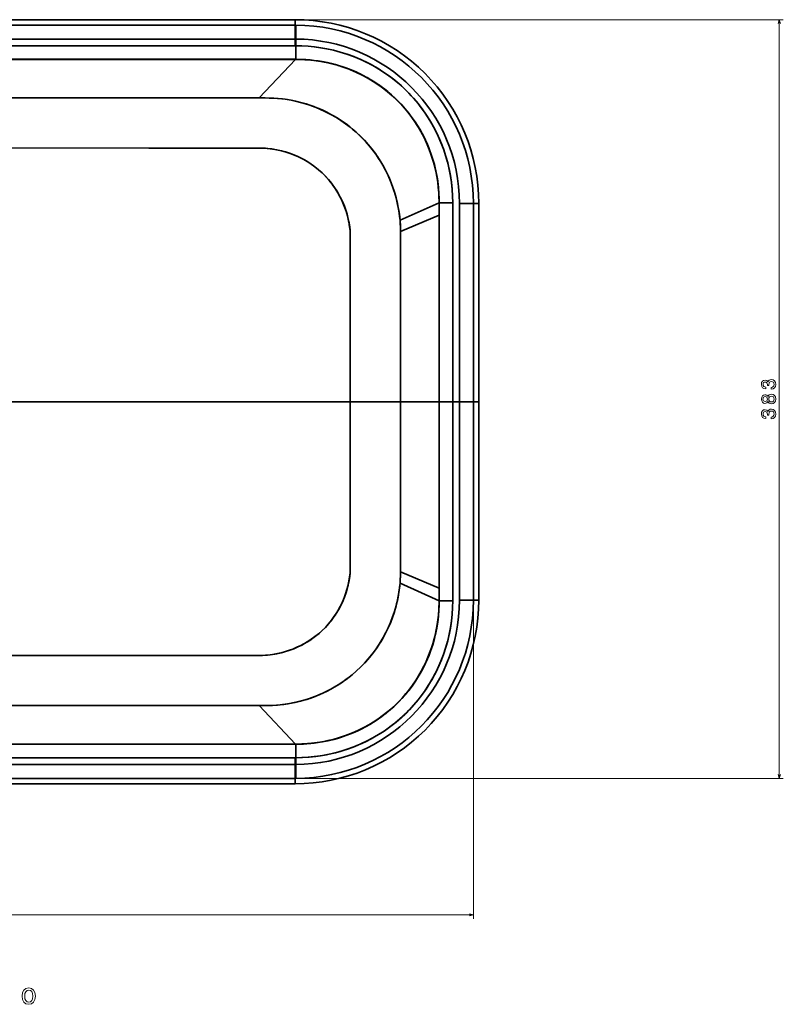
# Model space of a CAD drawing. Extents: x 292 to 1805, y 99 to 1343.
# Tile 4 of 10: x 666 to 1051, y 116 to 613. Entities that reach past the tile are written whole.
import ezdxf

# ---------------------------------------------------------------- set-up
doc = ezdxf.new("R2010")
doc.units = 0

msp = doc.modelspace()

# ---------------------------------------------------------------- linework, layer by layer
at = {"color": 7, "lineweight": 35}
for p, q in [((804.65, 613.35), (644.5, 613.35)), ((644.5, 613.35), (804.65, 613.35)), ((804.65, 610.59), (644.5, 610.59)), ((804.65, 610.59), (644.5, 610.59)), ((644.5, 603.59), (804.65, 603.6)), ((804.65, 603.6), (644.5, 603.6)), ((804.65, 600.17), (644.5, 600.17)), ((804.65, 600.17), (644.5, 600.17)), ((804.9, 593.35), (644.5, 593.35)), ((804.9, 593.35), (644.5, 593.35)), ((644.5, 593.29), (804.9, 593.29)), ((804.9, 593.29), (644.5, 593.29)), ((804.9, 593.29), (786.52, 573.84)), ((786.52, 573.84), (804.9, 593.29)), ((857.59, 512.13), (877.28, 520.92)), ((877.28, 520.92), (857.59, 512.13)), ((884.17, 420.5), (884.17, 520.94)), ((884.17, 420.5), (884.17, 520.94)), ((887.59, 420.5), (887.59, 520.65)), ((887.59, 520.65), (887.59, 420.5)), ((894.58, 520.65), (894.58, 420.5)), ((894.58, 420.5), (894.58, 520.65)), ((897.35, 420.5), (897.35, 520.65)), ((897.35, 520.65), (897.35, 420.5)), ((857.83, 506.42), (877.28, 514.65)), ((877.28, 514.65), (857.83, 506.42)), ((877.28, 420.5), (877.28, 514.65)), ((877.28, 420.5), (877.28, 514.65)), ((877.34, 420.5), (877.34, 514.65)), ((877.34, 420.5), (877.34, 514.65)), ((632.98, 420.5), (832.49, 420.51)), ((632.98, 420.5), (832.49, 420.48)), ((806.02, 420.5), (638.13, 420.5)), ((638.13, 420.5), (806.02, 420.5)), ((832.49, 420.52), (857.83, 420.52)), ((832.49, 420.48), (857.83, 420.48)), ((877.28, 420.5), (877.28, 326.35)), ((877.28, 420.5), (877.28, 326.35)), ((877.34, 420.5), (877.34, 326.35)), ((877.34, 420.5), (877.34, 326.35)), ((884.17, 320.06), (884.17, 420.5)), ((884.17, 420.5), (884.17, 320.06)), ((887.59, 320.35), (887.59, 420.5)), ((887.59, 420.5), (887.59, 320.35)), ((894.58, 420.5), (894.58, 320.35)), ((894.58, 420.5), (894.58, 320.35)), ((897.35, 320.35), (897.35, 420.5)), ((897.35, 320.35), (897.35, 420.5)), ((877.28, 326.35), (857.83, 334.58)), ((857.83, 334.58), (877.28, 326.35)), ((877.28, 320.08), (857.59, 328.87)), ((857.59, 328.87), (877.28, 320.08)), ((786.52, 267.16), (804.9, 247.71)), ((804.9, 247.71), (786.52, 267.16)), ((804.9, 247.71), (644.5, 247.71)), ((804.9, 247.71), (644.5, 247.71)), ((804.9, 247.65), (644.5, 247.65)), ((644.5, 247.65), (804.9, 247.65)), ((644.5, 240.83), (804.65, 240.83)), ((804.65, 240.83), (644.5, 240.83)), ((804.65, 237.4), (644.5, 237.41)), ((804.65, 237.4), (644.5, 237.4)), ((804.65, 230.41), (644.5, 230.41)), ((804.65, 230.41), (644.5, 230.41)), ((804.65, 227.65), (644.5, 227.65)), ((644.5, 227.65), (804.65, 227.65))]:
    msp.add_line(p, q, dxfattribs=at)
at = {"color": 7, "lineweight": 35, "ltscale": 0.069099}
for p, q in [((804.65, 613.35), (804.65, 610.59)), ((804.65, 613.35), (804.65, 610.59)), ((897.35, 520.65), (894.58, 520.65)), ((897.35, 320.35), (894.58, 320.35)), ((804.65, 227.65), (804.65, 230.41)), ((804.65, 227.65), (804.65, 230.41))]:
    msp.add_line(p, q, dxfattribs=at)
at = {"color": 7, "lineweight": 13}
for p, q in [((806.66, 613.35), (1050.96, 613.35)), ((1048.96, 230.41), (1048.96, 613.35)), ((894.58, 318.35), (894.58, 159.49)), ((806.65, 230.41), (1050.96, 230.41)), ((291.65, 161.49), (894.58, 161.49))]:
    msp.add_line(p, q, dxfattribs=at)
at = {"color": 7, "lineweight": 35, "ltscale": 0.007796}
for p, q in [((804.96, 610.59), (804.65, 610.59)), ((804.96, 610.59), (804.65, 610.59)), ((804.65, 230.41), (804.96, 230.41)), ((804.96, 230.41), (804.65, 230.41))]:
    msp.add_line(p, q, dxfattribs=at)
at = {"color": 7, "lineweight": 35, "ltscale": 0.174834}
for p, q in [((804.65, 610.59), (804.65, 603.6)), ((804.65, 610.59), (804.65, 603.6)), ((894.58, 520.65), (887.59, 520.65)), ((894.58, 420.5), (887.59, 420.5)), ((894.58, 420.5), (887.59, 420.5)), ((887.59, 420.5), (894.58, 420.5)), ((894.58, 420.5), (887.59, 420.5)), ((894.58, 420.5), (887.59, 420.5)), ((887.59, 420.5), (894.58, 420.5)), ((894.58, 320.35), (887.59, 320.35)), ((804.96, 230.41), (804.94, 237.41)), ((804.96, 230.41), (804.94, 237.41))]:
    msp.add_line(p, q, dxfattribs=at)
at = {"color": 7, "lineweight": 35, "ltscale": 0.174833}
for p, q in [((804.96, 610.59), (804.94, 603.59)), ((804.96, 610.59), (804.94, 603.59)), ((804.65, 230.41), (804.65, 237.4)), ((804.65, 230.41), (804.65, 237.4))]:
    msp.add_line(p, q, dxfattribs=at)
at = {"color": 7, "lineweight": 35, "ltscale": 0.085612}
for p, q in [((804.65, 600.17), (804.65, 603.6)), ((804.65, 603.6), (804.65, 600.17)), ((884.17, 420.5), (887.59, 420.5)), ((887.59, 420.5), (884.17, 420.5)), ((884.17, 420.5), (887.59, 420.5)), ((887.59, 420.5), (884.17, 420.5)), ((887.59, 420.5), (884.17, 420.5)), ((887.59, 420.5), (884.17, 420.5)), ((804.65, 240.83), (804.65, 237.4)), ((804.65, 237.4), (804.65, 240.83))]:
    msp.add_line(p, q, dxfattribs=at)
at = {"color": 7, "lineweight": 35, "ltscale": 0.007191}
for p, q in [((804.65, 603.6), (804.94, 603.6)), ((804.94, 603.59), (804.65, 603.6)), ((804.94, 600.17), (804.65, 600.17)), ((804.94, 600.17), (804.65, 600.17)), ((804.65, 240.83), (804.94, 240.83)), ((804.94, 240.83), (804.65, 240.83)), ((804.94, 237.41), (804.65, 237.4)), ((804.94, 237.41), (804.65, 237.41))]:
    msp.add_line(p, q, dxfattribs=at)
at = {"color": 7, "lineweight": 35, "ltscale": 0.085596}
for p, q in [((804.94, 600.17), (804.94, 603.59)), ((804.94, 603.59), (804.94, 600.17)), ((804.94, 237.41), (804.94, 240.83)), ((804.94, 240.83), (804.94, 237.41))]:
    msp.add_line(p, q, dxfattribs=at)
at = {"color": 7, "lineweight": 35, "ltscale": 0.170599}
for p, q in [((804.94, 600.17), (804.94, 593.35)), ((804.94, 247.65), (804.94, 240.83))]:
    msp.add_line(p, q, dxfattribs=at)
at = {"color": 7, "lineweight": 35, "ltscale": 0.170602}
msp.add_line((804.94, 593.35), (804.94, 600.17), dxfattribs=at)
at = {"color": 7, "lineweight": 35, "ltscale": 0.000972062}
for p, q in [((804.94, 593.35), (804.9, 593.35)), ((804.9, 593.35), (804.94, 593.35)), ((804.94, 247.65), (804.9, 247.65)), ((804.9, 247.65), (804.94, 247.65))]:
    msp.add_line(p, q, dxfattribs=at)
at = {"color": 7, "lineweight": 35, "ltscale": 0.001473}
for p, q in [((804.9, 593.29), (804.9, 593.35)), ((804.9, 593.35), (804.9, 593.29))]:
    msp.add_line(p, q, dxfattribs=at)
at = {"color": 7, "lineweight": 35, "ltscale": 0.001128}
for p, q in [((804.9, 593.29), (804.95, 593.29)), ((804.95, 593.29), (804.9, 593.29)), ((804.95, 247.71), (804.9, 247.71)), ((804.95, 247.71), (804.9, 247.71))]:
    msp.add_line(p, q, dxfattribs=at)
at = {"color": 7, "lineweight": 35, "ltscale": 0.001505}
msp.add_line((804.95, 593.29), (804.94, 593.35), dxfattribs=at)
at = {"color": 7, "lineweight": 35, "ltscale": 0.001497}
msp.add_line((804.94, 593.35), (804.95, 593.29), dxfattribs=at)
at = {"color": 7, "lineweight": 35, "ltscale": 0.001772}
for p, q in [((877.34, 520.94), (877.28, 520.97)), ((877.28, 520.97), (877.34, 520.94)), ((877.28, 320.03), (877.34, 320.06)), ((877.34, 320.06), (877.28, 320.03))]:
    msp.add_line(p, q, dxfattribs=at)
at = {"color": 7, "lineweight": 35, "ltscale": 0.001255}
for p, q in [((877.28, 520.97), (877.28, 520.92)), ((877.28, 520.92), (877.28, 520.97)), ((877.28, 320.08), (877.28, 320.03)), ((877.28, 320.08), (877.28, 320.03))]:
    msp.add_line(p, q, dxfattribs=at)
at = {"color": 7, "lineweight": 35, "ltscale": 0.156888}
for p, q in [((877.28, 520.92), (877.28, 514.65)), ((877.28, 514.65), (877.28, 520.92)), ((877.28, 326.35), (877.28, 320.08)), ((877.28, 326.35), (877.28, 320.08))]:
    msp.add_line(p, q, dxfattribs=at)
at = {"color": 7, "lineweight": 35, "ltscale": 0.001617}
for p, q in [((877.28, 520.92), (877.34, 520.91)), ((877.34, 520.91), (877.28, 520.92)), ((877.28, 320.08), (877.34, 320.09)), ((877.34, 320.09), (877.28, 320.08))]:
    msp.add_line(p, q, dxfattribs=at)
at = {"color": 7, "lineweight": 35, "ltscale": 0.17058}
for p, q in [((884.17, 520.94), (877.34, 520.94)), ((884.17, 320.06), (877.34, 320.06))]:
    msp.add_line(p, q, dxfattribs=at)
at = {"color": 7, "lineweight": 35, "ltscale": 0.00085768}
for p, q in [((877.34, 520.91), (877.34, 520.94)), ((877.34, 520.91), (877.34, 520.94)), ((877.34, 320.09), (877.34, 320.06)), ((877.34, 320.06), (877.34, 320.09))]:
    msp.add_line(p, q, dxfattribs=at)
at = {"color": 7, "lineweight": 35, "ltscale": 0.170569}
for p, q in [((877.34, 520.94), (884.17, 520.94)), ((877.34, 320.06), (884.17, 320.06))]:
    msp.add_line(p, q, dxfattribs=at)
at = {"color": 7, "lineweight": 35, "ltscale": 0.156461}
for p, q in [((877.34, 514.65), (877.34, 520.91)), ((877.34, 514.65), (877.34, 520.91)), ((877.34, 326.35), (877.34, 320.09)), ((877.34, 320.09), (877.34, 326.35))]:
    msp.add_line(p, q, dxfattribs=at)
at = {"color": 7, "lineweight": 35, "ltscale": 0.174829}
for p, q in [((894.58, 520.65), (887.59, 520.65)), ((887.59, 320.35), (894.58, 320.35))]:
    msp.add_line(p, q, dxfattribs=at)
at = {"color": 7, "lineweight": 35, "ltscale": 0.069098}
for p, q in [((897.35, 520.65), (894.58, 520.65)), ((897.35, 420.5), (894.58, 420.5)), ((897.35, 420.5), (894.58, 420.5)), ((894.58, 420.5), (897.35, 420.5)), ((897.35, 420.5), (894.58, 420.5)), ((897.35, 420.5), (894.58, 420.5)), ((897.35, 420.5), (894.58, 420.5)), ((897.35, 320.35), (894.58, 320.35))]:
    msp.add_line(p, q, dxfattribs=at)
at = {"color": 7, "lineweight": 35, "ltscale": 0.001468}
for p, q in [((877.28, 514.65), (877.34, 514.65)), ((877.28, 514.65), (877.34, 514.65)), ((877.28, 420.5), (877.34, 420.5)), ((877.28, 420.5), (877.34, 420.5)), ((877.28, 420.5), (877.34, 420.5)), ((877.34, 420.5), (877.28, 420.5)), ((877.28, 326.35), (877.34, 326.35)), ((877.28, 326.35), (877.34, 326.35))]:
    msp.add_line(p, q, dxfattribs=at)
at = {"color": 7, "lineweight": 35, "ltscale": 0.000279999}
for p, q in [((806.02, 420.5), (806.02, 420.51)), ((806.02, 420.5), (806.02, 420.51)), ((806.02, 420.49), (806.02, 420.5)), ((806.02, 420.49), (806.02, 420.5))]:
    msp.add_line(p, q, dxfattribs=at)
at = {"color": 7, "lineweight": 35, "ltscale": 5.34058e-05}
for p, q in [((806.02, 420.5), (806.02, 420.5)), ((806.02, 420.5), (806.02, 420.5)), ((806.02, 420.5), (806.02, 420.5)), ((806.02, 420.5), (806.02, 420.5)), ((814.13, 420.5), (814.13, 420.5)), ((814.13, 420.5), (814.13, 420.5)), ((814.13, 420.5), (814.13, 420.5)), ((814.13, 420.5), (814.13, 420.5)), ((821.68, 420.5), (821.68, 420.5)), ((821.68, 420.5), (821.68, 420.5)), ((821.68, 420.5), (821.68, 420.5)), ((821.68, 420.5), (821.68, 420.5)), ((821.76, 420.5), (821.76, 420.5)), ((821.76, 420.5), (821.76, 420.5)), ((821.76, 420.5), (821.76, 420.5)), ((821.76, 420.5), (821.76, 420.5)), ((822.16, 420.5), (822.16, 420.5)), ((822.16, 420.5), (822.16, 420.5)), ((822.16, 420.5), (822.16, 420.5)), ((822.16, 420.5), (822.16, 420.5)), ((822.95, 420.5), (822.95, 420.5)), ((822.95, 420.5), (822.95, 420.5)), ((822.95, 420.5), (822.95, 420.5)), ((822.95, 420.5), (822.95, 420.5)), ((823.42, 420.5), (823.42, 420.5)), ((823.42, 420.5), (823.42, 420.5)), ((823.42, 420.5), (823.42, 420.5)), ((823.42, 420.5), (823.42, 420.5)), ((823.92, 420.5), (823.92, 420.5)), ((823.92, 420.5), (823.92, 420.5)), ((823.92, 420.5), (823.92, 420.5)), ((823.92, 420.5), (823.92, 420.5)), ((824.17, 420.5), (824.17, 420.5)), ((824.17, 420.5), (824.17, 420.5)), ((824.17, 420.5), (824.17, 420.5)), ((824.17, 420.5), (824.17, 420.5)), ((827.48, 420.5), (827.48, 420.5)), ((827.48, 420.5), (827.48, 420.5)), ((827.48, 420.5), (827.48, 420.5)), ((827.48, 420.5), (827.48, 420.5)), ((830.85, 420.5), (830.85, 420.5)), ((830.85, 420.5), (830.85, 420.5)), ((830.85, 420.5), (830.85, 420.5)), ((830.85, 420.5), (830.85, 420.5)), ((831.1, 420.5), (831.1, 420.5)), ((831.1, 420.5), (831.1, 420.5)), ((831.1, 420.5), (831.1, 420.5)), ((831.1, 420.5), (831.1, 420.5)), ((834.47, 420.5), (834.47, 420.5)), ((834.47, 420.5), (834.47, 420.5)), ((834.47, 420.5), (834.47, 420.5)), ((834.47, 420.5), (834.47, 420.5)), ((846.76, 420.5), (846.76, 420.5)), ((846.76, 420.5), (846.76, 420.5)), ((846.76, 420.5), (846.76, 420.5)), ((846.76, 420.5), (846.76, 420.5)), ((850.21, 420.5), (850.21, 420.5)), ((850.21, 420.5), (850.21, 420.5)), ((850.21, 420.5), (850.21, 420.5)), ((850.21, 420.5), (850.21, 420.5)), ((850.25, 420.5), (850.25, 420.5)), ((850.25, 420.5), (850.25, 420.5)), ((850.25, 420.5), (850.25, 420.5)), ((850.25, 420.5), (850.25, 420.5)), ((853.69, 420.5), (853.69, 420.5)), ((853.69, 420.5), (853.69, 420.5)), ((853.69, 420.5), (853.69, 420.5)), ((853.69, 420.5), (853.69, 420.5)), ((857.55, 420.5), (857.55, 420.5)), ((857.55, 420.5), (857.55, 420.5)), ((857.56, 420.5), (857.56, 420.5)), ((857.56, 420.5), (857.56, 420.5)), ((860.49, 420.5), (860.49, 420.5)), ((860.49, 420.5), (860.49, 420.5)), ((860.49, 420.5), (860.49, 420.5)), ((884.17, 420.5), (884.17, 420.5)), ((884.17, 420.5), (884.17, 420.5)), ((884.17, 420.5), (884.17, 420.5)), ((884.17, 420.5), (884.17, 420.5)), ((887.59, 420.5), (887.59, 420.5)), ((887.59, 420.5), (887.59, 420.5)), ((887.59, 420.5), (887.59, 420.5)), ((887.59, 420.5), (887.59, 420.5)), ((894.58, 420.5), (894.58, 420.5)), ((894.58, 420.5), (894.58, 420.5)), ((894.58, 420.5), (894.58, 420.5)), ((894.58, 420.5), (894.58, 420.5)), ((897.35, 420.5), (897.35, 420.5)), ((897.35, 420.5), (897.35, 420.5)), ((897.35, 420.5), (897.35, 420.5)), ((897.35, 420.5), (897.35, 420.5))]:
    msp.add_line(p, q, dxfattribs=at)
at = {"color": 7, "lineweight": 35, "ltscale": 0.202739}
for p, q in [((806.02, 420.5), (814.13, 420.5)), ((806.02, 420.5), (814.13, 420.5)), ((806.02, 420.5), (814.13, 420.5)), ((814.13, 420.5), (806.02, 420.5)), ((806.02, 420.5), (814.13, 420.5)), ((814.13, 420.5), (806.02, 420.5))]:
    msp.add_line(p, q, dxfattribs=at)
at = {"color": 7, "lineweight": 35, "ltscale": 0.000292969}
for p, q in [((814.13, 420.5), (814.13, 420.51)), ((814.13, 420.51), (814.13, 420.5)), ((814.13, 420.5), (814.13, 420.49)), ((814.13, 420.49), (814.13, 420.5))]:
    msp.add_line(p, q, dxfattribs=at)
at = {"color": 7, "lineweight": 35, "ltscale": 0.188672}
for p, q in [((814.13, 420.5), (821.68, 420.5)), ((821.68, 420.5), (814.13, 420.5)), ((821.68, 420.5), (814.13, 420.5)), ((821.68, 420.5), (814.13, 420.5)), ((821.68, 420.5), (814.13, 420.5)), ((814.13, 420.5), (821.68, 420.5))]:
    msp.add_line(p, q, dxfattribs=at)
at = {"color": 7, "lineweight": 35, "ltscale": 0.000305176}
for p, q in [((821.68, 420.5), (821.68, 420.51)), ((821.68, 420.51), (821.68, 420.5)), ((821.68, 420.5), (821.68, 420.49)), ((821.68, 420.49), (821.68, 420.5)), ((821.76, 420.51), (821.76, 420.5)), ((821.76, 420.5), (821.76, 420.51)), ((821.76, 420.49), (821.76, 420.5)), ((821.76, 420.5), (821.76, 420.49))]:
    msp.add_line(p, q, dxfattribs=at)
at = {"color": 7, "lineweight": 35, "ltscale": 0.002119}
for p, q in [((821.68, 420.5), (821.76, 420.5)), ((821.68, 420.5), (821.76, 420.5)), ((821.68, 420.5), (821.76, 420.5)), ((821.68, 420.5), (821.76, 420.5)), ((821.76, 420.5), (821.68, 420.5)), ((821.68, 420.5), (821.76, 420.5))]:
    msp.add_line(p, q, dxfattribs=at)
at = {"color": 7, "lineweight": 35, "ltscale": 0.009862}
for p, q in [((821.76, 420.5), (822.16, 420.5)), ((821.76, 420.5), (822.16, 420.5)), ((821.76, 420.5), (822.16, 420.5)), ((822.16, 420.5), (821.76, 420.5)), ((821.76, 420.5), (822.16, 420.5)), ((822.16, 420.5), (821.76, 420.5))]:
    msp.add_line(p, q, dxfattribs=at)
at = {"color": 7, "lineweight": 35, "ltscale": 0.000305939}
for p, q in [((822.16, 420.5), (822.16, 420.51)), ((822.16, 420.51), (822.16, 420.5)), ((822.16, 420.5), (822.16, 420.49)), ((822.16, 420.49), (822.16, 420.5))]:
    msp.add_line(p, q, dxfattribs=at)
at = {"color": 7, "lineweight": 35, "ltscale": 0.019768}
for p, q in [((822.16, 420.5), (822.95, 420.5)), ((822.16, 420.5), (822.95, 420.5)), ((822.95, 420.5), (822.16, 420.5)), ((822.16, 420.5), (822.95, 420.5)), ((822.95, 420.5), (822.16, 420.5)), ((822.16, 420.5), (822.95, 420.5))]:
    msp.add_line(p, q, dxfattribs=at)
at = {"color": 7, "lineweight": 35, "ltscale": 0.000307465}
for p, q in [((822.95, 420.51), (822.95, 420.5)), ((822.95, 420.5), (822.95, 420.51)), ((822.95, 420.5), (822.95, 420.49)), ((822.95, 420.49), (822.95, 420.5))]:
    msp.add_line(p, q, dxfattribs=at)
at = {"color": 7, "lineweight": 35, "ltscale": 0.011786}
for p, q in [((822.95, 420.5), (823.42, 420.5)), ((822.95, 420.5), (823.42, 420.5)), ((822.95, 420.5), (823.42, 420.5)), ((822.95, 420.5), (823.42, 420.5)), ((822.95, 420.5), (823.42, 420.5)), ((823.42, 420.5), (822.95, 420.5))]:
    msp.add_line(p, q, dxfattribs=at)
at = {"color": 7, "lineweight": 35, "ltscale": 0.000308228}
for p, q in [((823.42, 420.5), (823.42, 420.51)), ((823.42, 420.51), (823.42, 420.5)), ((823.42, 420.5), (823.42, 420.49)), ((823.42, 420.49), (823.42, 420.5))]:
    msp.add_line(p, q, dxfattribs=at)
at = {"color": 7, "lineweight": 35, "ltscale": 0.012396}
for p, q in [((823.42, 420.5), (823.92, 420.5)), ((823.42, 420.5), (823.92, 420.5)), ((823.42, 420.5), (823.92, 420.5)), ((823.42, 420.5), (823.92, 420.5)), ((823.92, 420.5), (823.42, 420.5)), ((823.42, 420.5), (823.92, 420.5))]:
    msp.add_line(p, q, dxfattribs=at)
at = {"color": 7, "lineweight": 35, "ltscale": 0.00030899}
for p, q in [((823.92, 420.51), (823.92, 420.5)), ((823.92, 420.5), (823.92, 420.51)), ((823.92, 420.5), (823.92, 420.49)), ((823.92, 420.49), (823.92, 420.5)), ((824.17, 420.5), (824.17, 420.51)), ((824.17, 420.51), (824.17, 420.5)), ((824.17, 420.5), (824.17, 420.49)), ((824.17, 420.49), (824.17, 420.5))]:
    msp.add_line(p, q, dxfattribs=at)
at = {"color": 7, "lineweight": 35, "ltscale": 0.006358}
for p, q in [((823.92, 420.5), (824.17, 420.5)), ((823.92, 420.5), (824.17, 420.5)), ((823.92, 420.5), (824.17, 420.5)), ((823.92, 420.5), (824.17, 420.5)), ((823.92, 420.5), (824.17, 420.5)), ((824.17, 420.5), (823.92, 420.5))]:
    msp.add_line(p, q, dxfattribs=at)
at = {"color": 7, "lineweight": 35, "ltscale": 0.082796}
msp.add_line((824.17, 420.5), (827.48, 420.5), dxfattribs=at)
msp.add_line((824.17, 420.5), (827.48, 420.5), dxfattribs=at)
msp.add_line((824.17, 420.5), (827.48, 420.5), dxfattribs=at)
msp.add_line((824.17, 420.5), (827.48, 420.5), dxfattribs=at)
msp.add_line((824.17, 420.5), (827.48, 420.5), dxfattribs=at)
msp.add_line((824.17, 420.5), (827.48, 420.5), dxfattribs=at)
at = {"color": 7, "lineweight": 35, "ltscale": 0.000315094}
for p, q in [((827.48, 420.51), (827.48, 420.5)), ((827.48, 420.5), (827.48, 420.51)), ((827.48, 420.5), (827.48, 420.49)), ((827.48, 420.49), (827.48, 420.5))]:
    msp.add_line(p, q, dxfattribs=at)
at = {"color": 7, "lineweight": 35, "ltscale": 0.0843}
for p, q in [((827.48, 420.5), (830.85, 420.5)), ((827.48, 420.5), (830.85, 420.5)), ((827.48, 420.5), (830.85, 420.5)), ((830.85, 420.5), (827.48, 420.5)), ((827.48, 420.5), (830.85, 420.5)), ((830.85, 420.5), (827.48, 420.5)), ((831.1, 420.5), (834.47, 420.5)), ((831.1, 420.5), (834.47, 420.5)), ((831.1, 420.5), (834.47, 420.5)), ((834.47, 420.5), (831.1, 420.5)), ((831.1, 420.5), (834.47, 420.5)), ((834.47, 420.5), (831.1, 420.5))]:
    msp.add_line(p, q, dxfattribs=at)
at = {"color": 7, "lineweight": 35, "ltscale": 0.000320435}
for p, q in [((830.85, 420.5), (830.85, 420.51)), ((830.85, 420.51), (830.85, 420.5)), ((830.85, 420.5), (830.85, 420.48)), ((830.85, 420.48), (830.85, 420.5)), ((831.1, 420.51), (831.1, 420.5)), ((831.1, 420.5), (831.1, 420.51)), ((831.1, 420.5), (831.1, 420.48)), ((831.1, 420.48), (831.1, 420.5))]:
    msp.add_line(p, q, dxfattribs=at)
at = {"color": 7, "lineweight": 35, "ltscale": 0.006084}
for p, q in [((830.85, 420.5), (831.1, 420.5)), ((830.85, 420.5), (831.1, 420.5)), ((830.85, 420.5), (831.1, 420.5)), ((830.85, 420.5), (831.1, 420.5)), ((831.1, 420.5), (830.85, 420.5)), ((830.85, 420.5), (831.1, 420.5))]:
    msp.add_line(p, q, dxfattribs=at)
at = {"color": 7, "lineweight": 35, "ltscale": 0.000410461}
msp.add_line((834.47, 420.5), (834.47, 420.52), dxfattribs=at)
at = {"color": 7, "lineweight": 35, "ltscale": 0.000357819}
for p, q in [((834.47, 420.52), (834.47, 420.5)), ((846.76, 420.52), (846.76, 420.5)), ((846.76, 420.5), (846.76, 420.52))]:
    msp.add_line(p, q, dxfattribs=at)
at = {"color": 7, "lineweight": 35, "ltscale": 0.307312}
msp.add_line((834.47, 420.5), (846.76, 420.5), dxfattribs=at)
msp.add_line((834.47, 420.5), (846.76, 420.5), dxfattribs=at)
msp.add_line((834.47, 420.5), (846.76, 420.5), dxfattribs=at)
msp.add_line((834.47, 420.5), (846.76, 420.5), dxfattribs=at)
msp.add_line((834.47, 420.5), (846.76, 420.5), dxfattribs=at)
msp.add_line((834.47, 420.5), (846.76, 420.5), dxfattribs=at)
at = {"color": 7, "lineweight": 35, "ltscale": 0.000356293}
for p, q in [((834.47, 420.5), (834.47, 420.48)), ((834.47, 420.48), (834.47, 420.5)), ((846.76, 420.5), (846.76, 420.48)), ((846.76, 420.48), (846.76, 420.5)), ((853.69, 420.52), (853.69, 420.5)), ((857.55, 420.5), (857.55, 420.52)), ((857.56, 420.5), (857.56, 420.52))]:
    msp.add_line(p, q, dxfattribs=at)
at = {"color": 7, "lineweight": 35, "ltscale": 0.086133}
for p, q in [((846.76, 420.5), (850.21, 420.5)), ((846.76, 420.5), (850.21, 420.5)), ((846.76, 420.5), (850.21, 420.5)), ((850.21, 420.5), (846.76, 420.5)), ((846.76, 420.5), (850.21, 420.5)), ((850.21, 420.5), (846.76, 420.5))]:
    msp.add_line(p, q, dxfattribs=at)
at = {"color": 7, "lineweight": 35, "ltscale": 0.000357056}
for p, q in [((850.21, 420.5), (850.21, 420.52)), ((850.21, 420.52), (850.21, 420.5)), ((850.25, 420.52), (850.25, 420.5)), ((850.25, 420.5), (850.25, 420.52))]:
    msp.add_line(p, q, dxfattribs=at)
at = {"color": 7, "lineweight": 35, "ltscale": 0.001036}
for p, q in [((850.21, 420.5), (850.25, 420.5)), ((850.21, 420.5), (850.25, 420.5)), ((850.21, 420.5), (850.25, 420.5)), ((850.21, 420.5), (850.25, 420.5)), ((850.25, 420.5), (850.21, 420.5)), ((850.21, 420.5), (850.25, 420.5))]:
    msp.add_line(p, q, dxfattribs=at)
at = {"color": 7, "lineweight": 35, "ltscale": 0.00035553}
for p, q in [((850.21, 420.5), (850.21, 420.48)), ((850.21, 420.48), (850.21, 420.5)), ((850.25, 420.5), (850.25, 420.48)), ((850.25, 420.48), (850.25, 420.5)), ((853.69, 420.5), (853.69, 420.52))]:
    msp.add_line(p, q, dxfattribs=at)
at = {"color": 7, "lineweight": 35, "ltscale": 0.086131}
for p, q in [((850.25, 420.5), (853.69, 420.5)), ((850.25, 420.5), (853.69, 420.5)), ((850.25, 420.5), (853.69, 420.5)), ((853.69, 420.5), (850.25, 420.5)), ((850.25, 420.5), (853.69, 420.5)), ((853.69, 420.5), (850.25, 420.5))]:
    msp.add_line(p, q, dxfattribs=at)
at = {"color": 7, "lineweight": 35, "ltscale": 0.096521}
for p, q in [((853.69, 420.5), (857.55, 420.5)), ((853.69, 420.5), (857.55, 420.5)), ((853.69, 420.5), (857.55, 420.5)), ((853.69, 420.5), (857.55, 420.5)), ((853.69, 420.5), (857.55, 420.5)), ((857.55, 420.5), (853.69, 420.5))]:
    msp.add_line(p, q, dxfattribs=at)
at = {"color": 7, "lineweight": 35, "ltscale": 0.000354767}
for p, q in [((853.69, 420.5), (853.69, 420.48)), ((853.69, 420.48), (853.69, 420.5))]:
    msp.add_line(p, q, dxfattribs=at)
at = {"color": 7, "lineweight": 35, "ltscale": 0.000354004}
for p, q in [((857.55, 420.5), (857.55, 420.48)), ((857.56, 420.5), (857.56, 420.48))]:
    msp.add_line(p, q, dxfattribs=at)
at = {"color": 7, "lineweight": 35, "ltscale": 0.073358}
msp.add_line((860.49, 420.5), (857.56, 420.5), dxfattribs=at)
msp.add_line((860.49, 420.5), (857.56, 420.5), dxfattribs=at)
msp.add_line((860.49, 420.5), (857.56, 420.5), dxfattribs=at)
msp.add_line((860.49, 420.5), (857.56, 420.5), dxfattribs=at)
at = {"color": 7, "lineweight": 35, "ltscale": 0.011694}
msp.add_line((857.56, 420.5), (858.02, 420.5), dxfattribs=at)
at = {"color": 7, "lineweight": 35, "ltscale": 0.010446}
msp.add_line((857.97, 420.5), (857.56, 420.5), dxfattribs=at)
at = {"color": 7, "lineweight": 35, "ltscale": 0.486334}
for p, q in [((877.28, 420.5), (857.83, 420.5)), ((857.83, 420.5), (877.28, 420.5)), ((857.83, 420.5), (877.28, 420.5)), ((877.28, 420.5), (857.83, 420.5)), ((877.28, 420.5), (857.83, 420.5)), ((877.28, 420.5), (857.83, 420.5))]:
    msp.add_line(p, q, dxfattribs=at)
at = {"color": 7, "lineweight": 35, "ltscale": 0.159097}
msp.add_line((866.85, 420.5), (860.49, 420.5), dxfattribs=at)
at = {"color": 7, "lineweight": 35, "ltscale": 0.313231}
msp.add_line((873.02, 420.5), (860.49, 420.5), dxfattribs=at)
at = {"color": 7, "lineweight": 35, "ltscale": 0.301355}
msp.add_line((872.54, 420.5), (860.49, 420.5), dxfattribs=at)
at = {"color": 7, "lineweight": 35, "ltscale": 0.16088}
msp.add_line((860.49, 420.5), (866.93, 420.5), dxfattribs=at)
at = {"color": 7, "lineweight": 35, "ltscale": 6.94275e-05}
msp.add_line((877.28, 420.5), (877.28, 420.5), dxfattribs=at)
msp.add_line((877.28, 420.5), (877.28, 420.5), dxfattribs=at)
msp.add_line((877.28, 420.5), (877.28, 420.5), dxfattribs=at)
msp.add_line((877.28, 420.5), (877.28, 420.5), dxfattribs=at)
at = {"color": 7, "lineweight": 35, "ltscale": 0.001469}
msp.add_line((877.28, 420.5), (877.34, 420.5), dxfattribs=at)
msp.add_line((877.28, 420.5), (877.34, 420.5), dxfattribs=at)
at = {"color": 7, "lineweight": 35, "ltscale": 0.005289}
msp.add_line((877.55, 420.5), (877.34, 420.5), dxfattribs=at)
at = {"color": 7, "lineweight": 35, "ltscale": 0.007283}
msp.add_line((877.63, 420.5), (877.34, 420.5), dxfattribs=at)
at = {"color": 7, "lineweight": 35, "ltscale": 0.170627}
for p, q in [((877.34, 420.5), (884.17, 420.5)), ((877.34, 420.5), (884.17, 420.5)), ((877.34, 420.5), (884.17, 420.5)), ((884.17, 420.5), (877.34, 420.5))]:
    msp.add_line(p, q, dxfattribs=at)
at = {"color": 7, "lineweight": 35, "ltscale": 7.01904e-05}
msp.add_line((877.34, 420.5), (877.34, 420.5), dxfattribs=at)
msp.add_line((877.34, 420.5), (877.34, 420.5), dxfattribs=at)
msp.add_line((877.34, 420.5), (877.34, 420.5), dxfattribs=at)
msp.add_line((877.34, 420.5), (877.34, 420.5), dxfattribs=at)
at = {"color": 7, "lineweight": 35, "ltscale": 0.170625}
msp.add_line((877.34, 420.5), (884.17, 420.5), dxfattribs=at)
msp.add_line((877.34, 420.5), (884.17, 420.5), dxfattribs=at)
at = {"color": 7, "lineweight": 35, "ltscale": 0.000427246}
msp.add_line((884.15, 420.5), (884.17, 420.5), dxfattribs=at)
at = {"color": 7, "lineweight": 35, "ltscale": 0.000466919}
msp.add_line((884.18, 420.5), (884.17, 420.5), dxfattribs=at)
at = {"color": 7, "lineweight": 35, "ltscale": 0.000665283}
msp.add_line((887.56, 420.5), (887.59, 420.5), dxfattribs=at)
at = {"color": 7, "lineweight": 35, "ltscale": 0.001474}
for p, q in [((804.9, 247.71), (804.9, 247.65)), ((804.9, 247.65), (804.9, 247.71))]:
    msp.add_line(p, q, dxfattribs=at)
at = {"color": 7, "lineweight": 35, "ltscale": 0.001504}
msp.add_line((804.94, 247.65), (804.95, 247.71), dxfattribs=at)
at = {"color": 7, "lineweight": 35, "ltscale": 0.001498}
msp.add_line((804.95, 247.71), (804.94, 247.65), dxfattribs=at)
at = {"color": 7, "lineweight": 35, "ltscale": 0.170603}
msp.add_line((804.94, 240.83), (804.94, 247.65), dxfattribs=at)
at = {"color": 7, "lineweight": 13}
for points in [[(1049.48, 611.42), (1048.96, 613.35), (1048.44, 611.42)], [(1048.44, 232.34), (1048.96, 230.41), (1049.48, 232.34)], [(892.65, 160.97), (894.58, 161.49), (892.65, 162)]]:
    msp.add_lwpolyline(points, dxfattribs=at)
at = {"color": 7, "lineweight": 35}
for points in [[(884.17, 520.94), (884.1, 524.33), (883.89, 527.72), (883.54, 531.09), (883.05, 534.45), (882.42, 537.78), (881.65, 541.08), (880.74, 544.35), (879.69, 547.58), (878.51, 550.76), (877.19, 553.88), (875.73, 556.95), (874.18, 559.9), (872.5, 562.78), (870.69, 565.59), (868.77, 568.32), (866.73, 570.97), (864.58, 573.52), (862.33, 575.98), (859.97, 578.34), (857.51, 580.6), (854.95, 582.75), (852.31, 584.78), (849.46, 586.78), (846.52, 588.66), (843.51, 590.4), (840.42, 592), (837.26, 593.46), (834.04, 594.79), (830.77, 595.97), (827.44, 597.01), (824.08, 597.9), (820.68, 598.64), (817.56, 599.19), (814.42, 599.62), (811.27, 599.93), (808.1, 600.11), (804.94, 600.17)], [(884.17, 520.94), (884.09, 524.41), (883.87, 527.87), (883.51, 531.32), (883, 534.75), (882.34, 538.15), (881.53, 541.52), (880.58, 544.86), (879.49, 548.15), (878.25, 551.39), (876.87, 554.58), (875.35, 557.7), (873.67, 560.79), (871.85, 563.81), (869.9, 566.74), (867.82, 569.59), (866.73, 570.97), (865.61, 572.33), (864.46, 573.66), (863.28, 574.97), (862.06, 576.25), (860.82, 577.51), (859.56, 578.73), (858.26, 579.92), (856.94, 581.09), (855.59, 582.22), (853.2, 584.11), (850.74, 585.91), (848.21, 587.61), (845.61, 589.2), (842.95, 590.7), (840.24, 592.08), (837.48, 593.37), (835.85, 594.07), (834.2, 594.73), (830.85, 595.94), (827.46, 597), (824.03, 597.91), (820.56, 598.67), (817.46, 599.21), (814.34, 599.63), (811.22, 599.93), (808.08, 600.11), (804.94, 600.17)], [(804.94, 593.35), (808.43, 593.28), (810.98, 593.13), (812.21, 593.03), (814.27, 592.8), (816.33, 592.53), (819.24, 592.03), (822.05, 591.44), (825.06, 590.68), (827.49, 589.96), (830.2, 589.04), (832.1, 588.33), (834.81, 587.21), (837.48, 585.97), (839.85, 584.76), (841.31, 583.96), (843.94, 582.39), (846.35, 580.81), (848.8, 579.07), (849.92, 578.21), (851.39, 577.04), (852.81, 575.83), (854.85, 573.99), (856.59, 572.31), (858.43, 570.38), (860.2, 568.39), (862.27, 565.85), (863.75, 563.87), (865.16, 561.84), (866.35, 560), (867.52, 558.07), (868.74, 555.88), (869.87, 553.69), (871.08, 551.09), (872.17, 548.51), (872.66, 547.24), (873.36, 545.28), (874.2, 542.68), (874.91, 540.19), (875.54, 537.59), (876.14, 534.63), (876.62, 531.66), (876.98, 528.67), (877.21, 525.66), (877.34, 522.4), (877.34, 520.94)], [(877.34, 520.94), (877.33, 522.88), (877.21, 525.76), (877.06, 527.82), (876.85, 529.87), (876.58, 531.95), (876.25, 534.03), (875.72, 536.79), (875.26, 538.8), (874.75, 540.78), (874.18, 542.76), (873.55, 544.73), (872.86, 546.69), (872.12, 548.64), (871.04, 551.2), (869.9, 553.62), (868.68, 555.99), (867.37, 558.32), (865.97, 560.6), (864.26, 563.16), (862.62, 565.39), (861.21, 567.18), (859.74, 568.92), (858.22, 570.61), (856.8, 572.09), (855.34, 573.53), (853.33, 575.38), (851.46, 576.98), (849.12, 578.83), (847.19, 580.23), (846.05, 581.02), (844.34, 582.14), (841.7, 583.74), (840.82, 584.23), (838.58, 585.42), (836.31, 586.53), (835.39, 586.95), (832.91, 588.01), (830.47, 588.95), (828.71, 589.56), (826.94, 590.13), (824.95, 590.71), (822.95, 591.23), (820.93, 591.69), (818.89, 592.1), (815.77, 592.61), (812.64, 592.98), (810.04, 593.2), (807.72, 593.31), (805.4, 593.35), (804.94, 593.35)], [(877.28, 520.97), (877.28, 522), (877.21, 524.48), (877.18, 525.2), (876.96, 528.19), (876.62, 531.17), (876.16, 534.12), (875.59, 537.07), (874.82, 540.24), (873.92, 543.37), (872.87, 546.46), (871.7, 549.48), (870.39, 552.44), (868.94, 555.35), (867.39, 558.15), (865.7, 560.88), (863.9, 563.53), (861.99, 566.09), (859.96, 568.55), (857.82, 570.92), (855.57, 573.2), (853.22, 575.38), (850.78, 577.44), (848.62, 579.11), (846.4, 580.69), (844.12, 582.19), (841.36, 583.84), (838.54, 585.37), (835.64, 586.76), (833.53, 587.68), (831.39, 588.53), (829.22, 589.31), (826.58, 590.16), (823.9, 590.91), (821.2, 591.56), (818.48, 592.11), (815.7, 592.55), (812.91, 592.89), (810.11, 593.13), (808, 593.24), (805.08, 593.29), (804.95, 593.29)], [(804.95, 593.29), (805.47, 593.29), (806.48, 593.28), (809.51, 593.16), (811.25, 593.05), (812.98, 592.89), (815.29, 592.61), (817.59, 592.26), (819.87, 591.84), (822.94, 591.16), (825.97, 590.35), (828.96, 589.4), (831.91, 588.33), (834.49, 587.27), (837.01, 586.12), (839.49, 584.87), (841.9, 583.54), (844.25, 582.11), (846.55, 580.59), (848.78, 578.99), (851.29, 577.02), (853.7, 574.95), (856.03, 572.76), (857.94, 570.8), (859.78, 568.77), (861.53, 566.66), (863.2, 564.49), (864.79, 562.25), (866.29, 559.95), (867.71, 557.59), (869.03, 555.19), (870.25, 552.73), (871.39, 550.21), (872.43, 547.64), (873.37, 545.03), (874.22, 542.39), (874.96, 539.72), (875.6, 537.01), (876.14, 534.27), (876.58, 531.51), (876.91, 528.73), (877.13, 525.94), (877.23, 523.84), (877.29, 521.75), (877.28, 520.97)], [(786.52, 573.84), (779.16, 573.83), (660.56, 573.83)], [(660.56, 573.83), (768.85, 573.83), (786.52, 573.84)], [(786.52, 573.84), (789.54, 573.84), (791.89, 573.81), (793.22, 573.76), (795.77, 573.59), (798.29, 573.34), (800.76, 572.99), (802.69, 572.66), (804.6, 572.27), (807.44, 571.59), (810.22, 570.8), (812.04, 570.22), (814.8, 569.22), (816.59, 568.5), (818.63, 567.6), (820.67, 566.63), (822.71, 565.56), (824.34, 564.65), (826.37, 563.42), (828.37, 562.11), (830.35, 560.72), (831.9, 559.54), (833.42, 558.32), (835.53, 556.5)], [(835.53, 556.5), (834.03, 557.81), (832.49, 559.08), (830.16, 560.85), (827.75, 562.53), (825.26, 564.1), (822.7, 565.57), (820.07, 566.92), (817.12, 568.27), (814.12, 569.48), (811.08, 570.53), (808, 571.44), (804.89, 572.21), (803.57, 572.49), (801.63, 572.85), (799.64, 573.16), (797.88, 573.38), (796.12, 573.56), (793.86, 573.73), (791.64, 573.82), (788.21, 573.84), (786.52, 573.84)], [(835.53, 556.5), (837.62, 554.54), (839.63, 552.49), (841.55, 550.34), (843.39, 548.1), (845.14, 545.77), (846.79, 543.36), (847.87, 541.67), (848.89, 539.94), (850.31, 537.32), (851.61, 534.64), (852.79, 531.91), (853.86, 529.13), (854.8, 526.31), (855.61, 523.44), (856.31, 520.54), (856.7, 518.57), (857.16, 515.78), (857.39, 514.06), (857.59, 512.13)], [(857.59, 512.13), (857.24, 515.21), (856.94, 517.24), (856.56, 519.31), (856.21, 520.98), (855.82, 522.63), (855.11, 525.28), (854.21, 528.13), (853.18, 530.94), (852.04, 533.7), (850.77, 536.4), (849.39, 539.05), (847.89, 541.63), (846.14, 544.35), (844.25, 546.98), (842.25, 549.52), (840.13, 551.95), (837.89, 554.28), (835.53, 556.5)], [(594.5, 548.6), (739.5, 548.57), (774.6, 548.55), (778.04, 548.54), (781.51, 548.54), (784.98, 548.58), (787.42, 548.57), (789.77, 548.44), (792.09, 548.21), (794.4, 547.87), (795.51, 547.66), (797.66, 547.18), (799.77, 546.61), (801.84, 545.94), (803.93, 545.16), (805.98, 544.28), (807.98, 543.3), (809.42, 542.53), (810.82, 541.7), (812.79, 540.42), (814.69, 539.05), (816.51, 537.58), (818.25, 536.02), (819.91, 534.37), (821.48, 532.63), (822.96, 530.82), (823.94, 529.5), (824.87, 528.15), (826.22, 526), (827.44, 523.78), (828.53, 521.5), (829.5, 519.16), (830.34, 516.78), (831.05, 514.34), (831.63, 511.87), (831.85, 510.77), (832.2, 508.58), (832.38, 507.07), (832.48, 505.27), (832.49, 504.91), (832.49, 502.43), (832.49, 489.2), (832.49, 442.44), (832.49, 420.52)], [(594.5, 548.6), (730.79, 548.57), (754.8, 548.57), (775.56, 548.55), (780.31, 548.54), (782.68, 548.54), (785.33, 548.58), (788.08, 548.54), (790.51, 548.38), (792.93, 548.1), (795.34, 547.69), (797.72, 547.17), (800.07, 546.52), (802.19, 545.82), (804.28, 545.02), (806.33, 544.12), (808.33, 543.12), (810.26, 542.04), (812.13, 540.87), (813.94, 539.61), (815.68, 538.27), (817.35, 536.84), (818.96, 535.34), (820.48, 533.76), (821.92, 532.11), (823.29, 530.39), (824.57, 528.61), (826, 526.38), (827.29, 524.06), (828.45, 521.68), (829.48, 519.23), (830.36, 516.72), (830.84, 515.11), (831.27, 513.48), (831.75, 511.29), (832.17, 508.8), (832.4, 506.85), (832.47, 505.72), (832.49, 504.46), (832.49, 500.31), (832.49, 488.71), (832.49, 420.52)], [(857.59, 512.13), (857.68, 511.03), (857.81, 508.09), (857.83, 506.42)], [(857.83, 506.42), (857.78, 509.16), (857.59, 512.13)], [(594.5, 292.4), (739.5, 292.43), (774.6, 292.45), (778.04, 292.46), (781.51, 292.46), (784.98, 292.42), (787.42, 292.43), (789.77, 292.56), (792.09, 292.79), (794.4, 293.13), (795.51, 293.34), (797.66, 293.82), (799.77, 294.39), (801.84, 295.06), (803.93, 295.84), (805.98, 296.72), (807.98, 297.7), (809.42, 298.47), (810.82, 299.3), (812.79, 300.58), (814.69, 301.95), (816.51, 303.42), (818.25, 304.98), (819.91, 306.63), (821.48, 308.37), (822.96, 310.18), (823.94, 311.5), (824.87, 312.85), (826.22, 315), (827.44, 317.22), (828.53, 319.5), (829.5, 321.84), (830.34, 324.22), (831.05, 326.66), (831.63, 329.13), (831.85, 330.23), (832.2, 332.42), (832.38, 333.93), (832.48, 335.73), (832.49, 336.09), (832.49, 338.57), (832.49, 351.8), (832.49, 398.56), (832.49, 420.48)], [(832.49, 420.48), (832.49, 349.23), (832.49, 338.57), (832.49, 336.44), (832.47, 335.21), (832.38, 333.95), (832.15, 332.05), (831.83, 330.12), (831.36, 327.88), (830.79, 325.7), (830.12, 323.55), (829.36, 321.46), (828.49, 319.41), (827.53, 317.4), (826.48, 315.45), (825.33, 313.54), (824.1, 311.71), (822.78, 309.95), (821.38, 308.25), (819.91, 306.63), (818.35, 305.08), (816.72, 303.6), (815.02, 302.21), (813.55, 301.11), (812.04, 300.07), (810.49, 299.1), (809.05, 298.27), (807.59, 297.5), (805.59, 296.54), (803.54, 295.68), (801.46, 294.92), (799.86, 294.42), (798.24, 293.97), (795.77, 293.39), (793.26, 292.95), (790.73, 292.64), (788.2, 292.46), (785.32, 292.42), (783.03, 292.46), (780.62, 292.46), (775.8, 292.45), (744.72, 292.43), (636.62, 292.41)], [(857.59, 328.87), (857.72, 330.57), (857.81, 332.9), (857.83, 334.58)], [(857.59, 328.87), (857.68, 329.97), (857.81, 332.91), (857.83, 334.58)], [(835.53, 284.5), (837.86, 286.7), (840.09, 289.01), (842.2, 291.42), (844.19, 293.93), (846.06, 296.53), (847.64, 298.97), (849.12, 301.47), (850.49, 304.03), (851.74, 306.64), (852.89, 309.31), (853.91, 312.03), (854.56, 313.95), (855.15, 315.88), (855.86, 318.52), (856.25, 320.18), (856.6, 321.87), (857.04, 324.38), (857.46, 327.56), (857.59, 328.87)], [(835.53, 284.5), (837.62, 286.46), (839.63, 288.51), (841.55, 290.66), (843.39, 292.9), (845.14, 295.23), (846.79, 297.64), (847.87, 299.33), (848.89, 301.06), (850.31, 303.68), (851.61, 306.36), (852.79, 309.09), (853.86, 311.87), (854.8, 314.69), (855.61, 317.56), (856.31, 320.46), (856.7, 322.43), (857.16, 325.22), (857.39, 326.94), (857.59, 328.87)], [(804.94, 240.83), (808.33, 240.9), (811.71, 241.11), (815.08, 241.46), (818.44, 241.95), (821.77, 242.58), (825.08, 243.35), (828.34, 244.26), (831.57, 245.3), (834.75, 246.49), (837.87, 247.81), (840.94, 249.26), (843.89, 250.82), (846.78, 252.5), (849.59, 254.3), (852.31, 256.22), (854.96, 258.26), (857.51, 260.41), (859.97, 262.67), (862.33, 265.03), (864.59, 267.49), (866.74, 270.04), (868.78, 272.69), (870.71, 275.44), (872.53, 278.27), (874.22, 281.18), (875.79, 284.16), (877.22, 287.2), (878.53, 290.3), (879.7, 293.45), (880.74, 296.65), (881.64, 299.9), (882.41, 303.17), (883.03, 306.48), (883.53, 309.85), (883.88, 313.24), (884.1, 316.65), (884.17, 320.06)], [(884.17, 320.06), (884.09, 316.59), (883.87, 313.13), (883.51, 309.68), (883, 306.25), (882.34, 302.85), (881.53, 299.48), (880.58, 296.14), (879.49, 292.85), (878.25, 289.61), (876.87, 286.42), (875.35, 283.3), (873.67, 280.21), (871.85, 277.19), (869.9, 274.26), (867.82, 271.41), (866.73, 270.03), (865.61, 268.67), (864.46, 267.34), (863.28, 266.03), (862.06, 264.75), (860.82, 263.49), (859.56, 262.27), (858.26, 261.08), (856.94, 259.91), (855.59, 258.78), (853.2, 256.89), (850.74, 255.09), (848.21, 253.39), (845.61, 251.8), (842.95, 250.3), (840.24, 248.92), (837.48, 247.63), (835.85, 246.93), (834.2, 246.27), (830.85, 245.06), (827.46, 244), (824.03, 243.09), (820.56, 242.33), (817.46, 241.79), (814.34, 241.37), (811.22, 241.07), (808.08, 240.89), (804.94, 240.83)], [(804.94, 247.65), (805.38, 247.65), (807.78, 247.7), (810.18, 247.81), (811.93, 247.95), (815.08, 248.3), (818.22, 248.78), (821.34, 249.4), (824.07, 250.06), (826.76, 250.82), (828.74, 251.45), (830.7, 252.14), (831.99, 252.63), (834.35, 253.59), (836.23, 254.43), (838.25, 255.41), (840.24, 256.45), (842.64, 257.82), (844.17, 258.76), (845.67, 259.73), (848.41, 261.64), (850.98, 263.62), (851.72, 264.24), (853.71, 265.96), (855.72, 267.84), (857.1, 269.22), (858.44, 270.63), (860.26, 272.68), (861.99, 274.8), (863.65, 276.99), (865.39, 279.5), (865.95, 280.36), (867.62, 283.11), (869.17, 285.92), (870.58, 288.81), (871.43, 290.7), (872.21, 292.61), (872.95, 294.54), (873.63, 296.51), (874.26, 298.5), (874.83, 300.51), (875.17, 301.86), (875.79, 304.57), (876.19, 306.62), (876.52, 308.67), (876.8, 310.74), (877.04, 312.95), (877.21, 315.18), (877.32, 317.76), (877.34, 318.9), (877.34, 320.06)], [(877.34, 320.06), (877.33, 318.36), (877.21, 315.29), (876.97, 312.26), (876.61, 309.25), (876.12, 306.25), (875.51, 303.28), (874.96, 301.03), (874.07, 297.88), (873.31, 295.57), (872.16, 292.48), (871.12, 289.99), (869.74, 287.05), (868.88, 285.37), (867.27, 282.51), (866.12, 280.64), (865.39, 279.5), (863.84, 277.25), (862.2, 275.07), (860.2, 272.61), (858.51, 270.71), (856.77, 268.87), (854.39, 266.58), (852.13, 264.58), (850.61, 263.33), (848.31, 261.57), (846.6, 260.35), (844.19, 258.77), (842.73, 257.87), (841.09, 256.92), (839.38, 255.99), (836.43, 254.53), (834.76, 253.77), (833.08, 253.06), (830.27, 251.98), (827.52, 251.05), (826.01, 250.59), (824.2, 250.09), (821.87, 249.52), (819.08, 248.94), (816.25, 248.46), (814.27, 248.19), (812.28, 247.98), (808.89, 247.74), (806.36, 247.66), (804.94, 247.65)], [(877.28, 320.03), (877.28, 319), (877.21, 316.52), (877.18, 315.8), (876.96, 312.81), (876.62, 309.83), (876.16, 306.88), (875.59, 303.93), (874.82, 300.76), (873.92, 297.63), (872.87, 294.54), (871.7, 291.52), (870.39, 288.56), (868.94, 285.65), (867.39, 282.85), (865.7, 280.12), (863.9, 277.47), (861.99, 274.91), (859.96, 272.45), (857.82, 270.08), (855.57, 267.8), (853.22, 265.62), (850.78, 263.56), (848.62, 261.89), (846.4, 260.31), (844.12, 258.81), (841.36, 257.16), (838.54, 255.63), (835.64, 254.24), (833.53, 253.32), (831.39, 252.47), (829.22, 251.69), (826.58, 250.84), (823.9, 250.09), (821.2, 249.44), (818.48, 248.89), (815.7, 248.45), (812.91, 248.11), (810.11, 247.87), (808, 247.76), (805.08, 247.71), (804.95, 247.71)], [(877.28, 320.03), (877.29, 319.35), (877.26, 317.99), (877.14, 315.12), (876.96, 312.78), (876.7, 310.44), (876.37, 308.12), (875.88, 305.36), (875.29, 302.63), (874.6, 299.93), (873.8, 297.26), (872.89, 294.61), (871.9, 292.02), (870.8, 289.47), (869.61, 286.96), (868.32, 284.5), (866.95, 282.12), (865.49, 279.79), (863.93, 277.52), (862.29, 275.3), (860.57, 273.17), (858.78, 271.11), (856.9, 269.11), (854.94, 267.19), (852.92, 265.36), (850.82, 263.6), (848.66, 261.92), (846.43, 260.33), (844.14, 258.82), (841.8, 257.41), (839.39, 256.08), (836.94, 254.85), (834.44, 253.71), (831.89, 252.66), (829.06, 251.63), (826.18, 250.72), (823.27, 249.92), (820.33, 249.25), (817.36, 248.7), (814.37, 248.27), (812.64, 248.08), (810.92, 247.93), (809.14, 247.82), (807.36, 247.74), (805.12, 247.71), (804.95, 247.71)], [(786.52, 267.16), (788.89, 267.16), (790.64, 267.16), (792.96, 267.22), (795.32, 267.37), (797.11, 267.53), (798.89, 267.74), (801.12, 268.07), (803.28, 268.46), (804.98, 268.81), (807.76, 269.49), (810.51, 270.29), (813.24, 271.2), (815.92, 272.23), (818.57, 273.37), (821.17, 274.63), (823.54, 275.9), (825.84, 277.25), (828.09, 278.7), (830.27, 280.22), (831.86, 281.43), (833.42, 282.68), (835.53, 284.5)], [(786.52, 267.16), (789.54, 267.16), (791.89, 267.19), (793.22, 267.24), (795.77, 267.41), (798.29, 267.66), (800.76, 268.01), (802.69, 268.34), (804.6, 268.73), (807.44, 269.41), (810.22, 270.2), (812.04, 270.78), (814.8, 271.78), (816.59, 272.5), (818.63, 273.4), (820.67, 274.37), (822.71, 275.44), (824.34, 276.35), (826.37, 277.58), (828.37, 278.89), (830.35, 280.28), (831.9, 281.46), (833.42, 282.68), (835.53, 284.5)], [(660.56, 267.17), (768.85, 267.17), (786.52, 267.16)], [(660.56, 267.17), (779.4, 267.17), (786.52, 267.16)]]:
    msp.add_lwpolyline(points, dxfattribs=at)
at = {"color": 7, "lineweight": 13}
for points in [[(1044.76, 426.81), (1044.83, 426.81), (1045.8, 426.97), (1046.53, 427.45), (1046.99, 428.19), (1047.16, 429.18), (1046.99, 430.23), (1046.55, 431.02), (1045.84, 431.52), (1044.93, 431.7), (1044.34, 431.62), (1043.85, 431.4), (1043.48, 431.04), (1043.21, 430.55), (1042.66, 431.21), (1041.8, 431.44), (1041.01, 431.29), (1040.42, 430.86), (1040.04, 430.15), (1039.91, 429.18), (1040.07, 428.27), (1040.52, 427.58), (1041.22, 427.12), (1042.16, 426.97), (1042.23, 426.97), (1042.23, 427.87), (1041.59, 427.95), (1041.12, 428.21), (1040.84, 428.64), (1040.74, 429.23), (1040.82, 429.76), (1041.03, 430.14), (1041.37, 430.37), (1041.84, 430.46), (1042.33, 430.37), (1042.66, 430.13), (1042.87, 429.71), (1042.93, 429.13), (1042.92, 428.74), (1043.71, 428.74), (1043.69, 429.23), (1043.78, 429.87), (1044.03, 430.34), (1044.42, 430.62), (1044.93, 430.73), (1045.52, 430.61), (1045.95, 430.32), (1046.23, 429.86), (1046.32, 429.24), (1046.22, 428.61), (1045.91, 428.14), (1045.43, 427.85), (1044.76, 427.74)], [(1043.19, 420.63), (1043.47, 420.12), (1043.87, 419.76), (1044.36, 419.54), (1044.95, 419.47), (1045.85, 419.63), (1046.55, 420.1), (1046.99, 420.85), (1047.16, 421.88), (1046.99, 422.9), (1046.55, 423.66), (1045.85, 424.12), (1044.95, 424.29), (1044.36, 424.21), (1043.87, 424), (1043.47, 423.64), (1043.19, 423.13), (1042.95, 423.54), (1042.61, 423.82), (1042.21, 423.99), (1041.72, 424.05), (1041, 423.89), (1040.43, 423.47), (1040.05, 422.78), (1039.91, 421.88), (1040.05, 420.97), (1040.43, 420.29), (1041, 419.85), (1041.72, 419.7), (1042.21, 419.75), (1042.61, 419.93)], [(1041.8, 420.66), (1041.35, 420.74), (1041.01, 420.98), (1040.8, 421.37), (1040.72, 421.88), (1040.8, 422.39), (1041.01, 422.77), (1041.35, 423.01), (1041.8, 423.1), (1042.25, 423.01), (1042.6, 422.77), (1042.84, 422.39), (1042.91, 421.88), (1042.83, 421.37), (1042.6, 420.98), (1042.25, 420.74)], [(1044.93, 420.44), (1044.4, 420.53), (1044, 420.82), (1043.73, 421.28), (1043.64, 421.88), (1043.73, 422.48), (1044, 422.93), (1044.4, 423.22), (1044.93, 423.32), (1045.51, 423.22), (1045.94, 422.93), (1046.23, 422.48), (1046.32, 421.88), (1046.23, 421.28), (1045.94, 420.82), (1045.51, 420.53)], [(1044.76, 411.87), (1044.83, 411.87), (1045.8, 412.03), (1046.53, 412.5), (1046.99, 413.25), (1047.16, 414.24), (1046.99, 415.29), (1046.55, 416.07), (1045.84, 416.58), (1044.93, 416.76), (1044.34, 416.68), (1043.85, 416.46), (1043.48, 416.09), (1043.21, 415.61), (1042.66, 416.27), (1041.8, 416.5), (1041.01, 416.35), (1040.42, 415.91), (1040.04, 415.21), (1039.91, 414.24), (1040.07, 413.33), (1040.52, 412.63), (1041.22, 412.18), (1042.16, 412.03), (1042.23, 412.03), (1042.23, 412.93), (1041.59, 413.01), (1041.12, 413.27), (1040.84, 413.69), (1040.74, 414.29), (1040.82, 414.81), (1041.03, 415.2), (1041.37, 415.43), (1041.84, 415.52), (1042.33, 415.43), (1042.66, 415.19), (1042.87, 414.76), (1042.93, 414.19), (1042.92, 413.79), (1043.71, 413.79), (1043.69, 414.29), (1043.78, 414.92), (1044.03, 415.4), (1044.42, 415.68), (1044.93, 415.78), (1045.52, 415.67), (1045.95, 415.38), (1046.23, 414.91), (1046.32, 414.3), (1046.22, 413.66), (1045.91, 413.2), (1045.43, 412.91), (1044.76, 412.8)], [(666.92, 120.49), (667.15, 118.73), (667.81, 117.43), (668.87, 116.62), (670.28, 116.35), (671.68, 116.62), (672.73, 117.42), (673.39, 118.71), (673.64, 120.49), (673.39, 122.24), (672.73, 123.55), (671.68, 124.35), (670.28, 124.64), (668.87, 124.35), (667.81, 123.54), (667.15, 122.24)], [(668.22, 120.5), (668.35, 121.8), (668.75, 122.73), (669.4, 123.31), (670.28, 123.51), (671.14, 123.31), (671.79, 122.75), (672.19, 121.8), (672.34, 120.5), (672.19, 119.19), (671.79, 118.24), (671.14, 117.66), (670.28, 117.47), (669.4, 117.66), (668.75, 118.24), (668.35, 119.19)]]:
    msp.add_lwpolyline(points, close=True, dxfattribs=at)
at = {"color": 7, "lineweight": 35}
for centre, radius, start, end in [((804.66, 520.66), 92.69, 359.9945, 90.0054), ((804.66, 520.66), 92.69, 359.9945, 90.0054), ((804.66, 520.66), 89.93, 359.9944, 89.807), ((804.66, 520.66), 89.93, 359.9944, 89.807), ((804.66, 520.66), 82.93, 359.9937, 89.8073), ((804.66, 520.66), 82.93, 359.9937, 89.8073), ((-539201.38, 455.35), 540059.21, 359.996304, 0.0054179), ((-492650.16, 455.28), 493507.99, 359.9959635, 0.005937), ((-563250.88, 386.65), 564108.7, 359.9947109, 0.0034362), ((-492650.16, 385.72), 493507.99, 359.994063, 0.0040365), ((804.66, 320.34), 92.69, 269.9946, 0.0054), ((804.66, 320.34), 92.69, 269.9946, 0.0055), ((804.66, 320.34), 82.93, 270.1927, 0.0063), ((804.66, 320.34), 82.93, 270.1927, 0.0063), ((804.66, 320.34), 89.93, 270.193, 0.0056), ((804.66, 320.34), 89.93, 270.193, 0.0056)]:
    msp.add_arc(centre, radius, start, end, dxfattribs=at)

doc.saveas('drawing.dxf')
